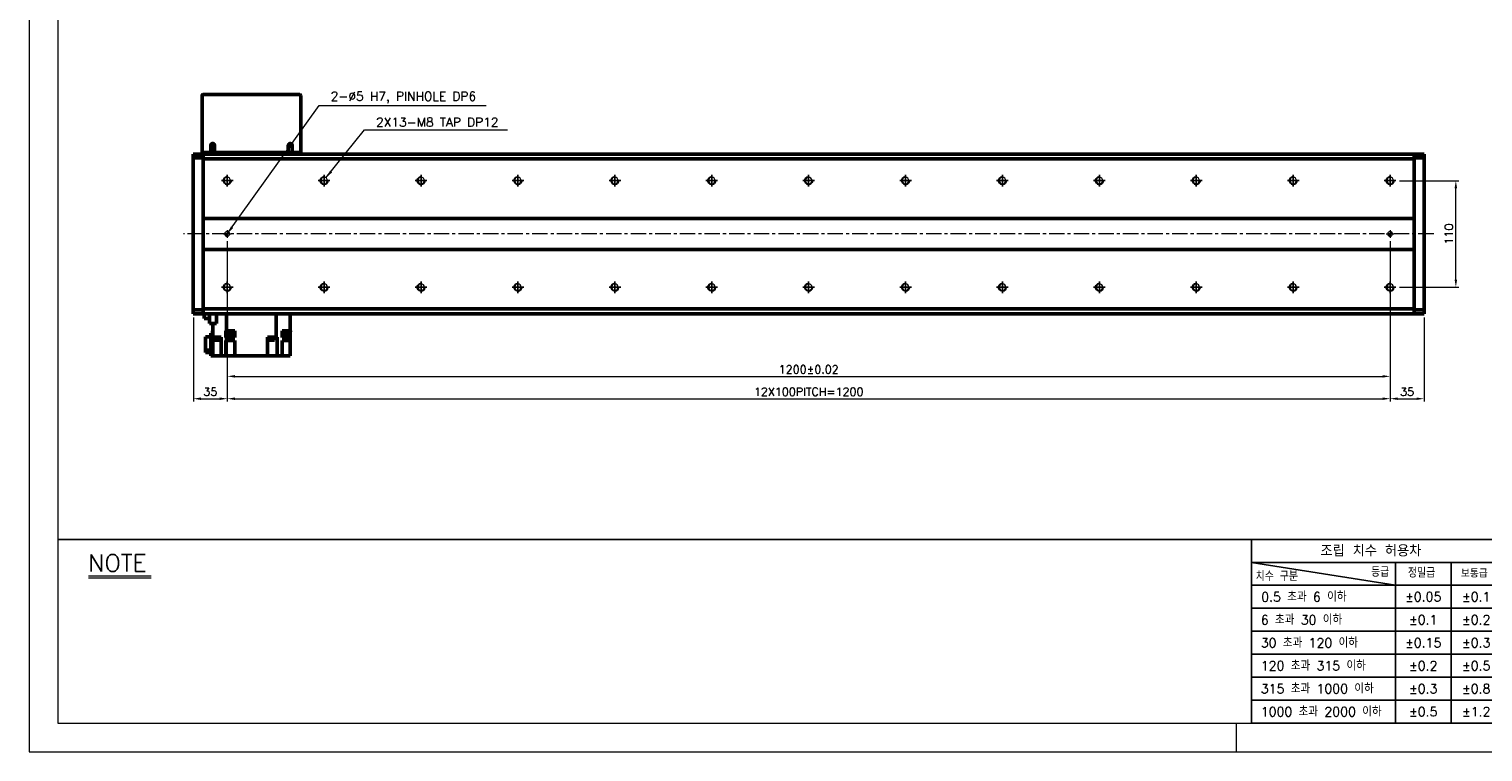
# Model space of a CAD drawing. Header units: millimetres. Extents: x 46547 to 49038, y 6223 to 10291.
# Tile 1 of 5: x 46547 to 48047, y 8529 to 9275. Entities that reach past the tile are written whole.
import ezdxf

# ---------------------------------------------------------------- set-up
doc = ezdxf.new("R2010")
doc.units = ezdxf.units.MM
doc.header["$LTSCALE"] = 0.5
doc.linetypes.add('CENTER', pattern=[50.8, 31.75, -6.35, 6.35, -6.35])
doc.layers.get('0').update_dxf_attribs({"lineweight": 20})
for name, color, linetype, lineweight in [('1', 1, 'CENTER', 13), ('4', 4, 'Continuous', 13), ('외형선(ISO)', 7, 'Continuous', 50)]:
    doc.layers.add(name, color=color, linetype=linetype, lineweight=lineweight)
for name, color, linetype in [('3', 3, 'Continuous'), ('C', 1, 'CENTER'), ('DIM', 4, 'Continuous')]:
    doc.layers.add(name, color=color, linetype=linetype)
doc.styles.add('DSR TEXT', font='romans.shx', dxfattribs={"bigfont": 'whgtxt.shx'})
doc.styles.get("Standard").update_dxf_attribs({"font": 'romans.shx', "bigfont": 'whgtxt.shx'})
doc.dimstyles.new('DSR', dxfattribs={"dimscale": 2, "dimtxt": 3, "dimasz": 3, "dimexe": 0.5, "dimexo": 0.5, "dimgap": 0.5, "dimtad": 1, "dimdsep": 46, "dimtxsty": 'Standard', "dimcen": 2.5, "dimclrd": 4, "dimclre": 4, "dimclrt": 2, "dimadec": 0, "dimazin": 2, "dimtfac": 1, "dimtmove": 0, "dimatfit": 3, "dimfxl": 0, "dimlwd": -1, "dimlwe": -1, "dimarcsym": 0})

# ---------------------------------------------------------------- blocks, each defined once
blk = doc.blocks.new('A$C13F00394')
for p, q in [((-202.34, 25.67), (-191.42, 25.67)), ((-202.34, 25.3), (-191.42, 25.3))]:
    blk.add_line(p, q)
at = {"layer": '3'}
for p, q in [((0, 32), (-207.68, 32)), ((0, 32), (202.32, 32)), ((0, 32), (0, 0)), ((0, 28), (25, 24)), ((43.43, 28), (0, 28)), ((25, 28), (25, 0)), ((34.7, 28), (34.7, 0)), ((43.43, 24), (0, 24)), ((43.43, 20), (0, 20)), ((43.43, 16), (0, 16)), ((0, 12), (129.32, 12)), ((43.43, 8), (0, 8)), ((43.43, 4), (0, 4)), ((0, 0), (202.32, 0))]:
    blk.add_line(p, q, dxfattribs=at)
at = {"color": 0, "style": 'DSR TEXT'}
for s, height, p in [('조립 치수 허용차', 2, (11.97, 29.02)), ('치수 구분', 1.5, (0.69, 24.78)), ('등급', 1.5, (20.77, 25.52)), ('정밀급', 1.5, (27.18, 25.37)), ('보통급', 1.3, (36.41, 25.38)), (' 0.5 초과 6 이하', 1.6, (0.56, 21.19)), (' 6 초과 30 이하', 1.6, (0.49, 17.19)), (' 30 초과 120 이하', 1.6, (0.49, 13.19)), (' 120 초과 315 이하', 1.6, (0.49, 9.19)), (' 315 초과 1000 이하', 1.6, (0.49, 5.19)), (' 1000 초과 2000 이하', 1.6, (0.49, 1.19))]:
    blk.add_text(s, height=height, dxfattribs=at).set_placement(p)
at = {"color": 0, "char_height": 1.6, "attachment_point": 5, "style": 'DSR TEXT'}
for s, insert in [('%%P0.05', (29.85, 22)), ('%%P0.1', (39.07, 22)), ('%%P0.1', (29.85, 18)), ('%%P0.2', (39.07, 18)), ('%%P0.15', (29.85, 14)), ('%%P0.3', (39.07, 14)), ('%%P0.2', (29.85, 10)), ('%%P0.5', (39.07, 10)), ('%%P0.3', (29.85, 6)), ('%%P0.8', (39.07, 6)), ('%%P0.5', (29.85, 2)), ('%%P1.2', (39.07, 2))]:
    blk.add_mtext(s, dxfattribs=dict(at, insert=insert))
at = {"layer": '4', "color": 0, "style": 'DSR TEXT'}
blk.add_text('NOTE', height=3, dxfattribs=at).set_placement((-202.39, 26.38))
blk = doc.blocks.new('A$C1C1952E1')
at = {"color": 1}
blk.add_lwpolyline([(0, 0), (420, 0), (420, 297), (0, 297)], close=True, dxfattribs=at)
at = {"color": 3}
blk.add_lwpolyline([(5, 5), (415, 5), (415, 292), (5, 292)], close=True, dxfattribs=at)
blk = doc.blocks.new('A$C33E56CC6')
h = blk.add_hatch()
h.set_pattern_fill('ANSI31', color=256, style=0)
h.set_pattern_definition([(45, (-7065.45672, -6508.5399), (-0.0883883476, 0.0883883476), [])])
h.paths.add_polyline_path([(4, 6.5, 0.414214), (1.5, 4), (4, 4)])
h.paths.add_polyline_path([(6.5, 4), (4, 4), (4, 1.5, 0.414214)])
blk.add_circle((4, 4), 2.5)
at = {"layer": '1'}
for p, q in [((0, 4), (8, 4)), ((4, 0), (4, 8))]:
    blk.add_line(p, q, dxfattribs=at)
blk = doc.blocks.new('tap8')
blk.add_circle((0, 0), 3.4)
at = {"layer": 'C', "color": 1, "linetype": 'CENTER'}
for p, q in [((-6, 0), (6, 0)), ((0, -6), (0, 6))]:
    blk.add_line(p, q, dxfattribs=at)
at = {"layer": 'DIM', "color": 3}
blk.add_arc((0, 0), 4, 263.8455, 189.4314, dxfattribs=at)
blk = doc.blocks.new('*D82')
at = {"color": 1, "linetype": 'ByBlock'}
for p, q in [((47960.8, 9118.8), (48022, 9118.8)), ((48019, 9016.6), (48019, 9111)), ((47960.8, 9008.8), (48022, 9008.8))]:
    blk.add_line(p, q, dxfattribs=at)
at = {"color": 1}
for points in [[(48017.7, 9111), (48020.3, 9111), (48019, 9118.8)], [(48017.7, 9016.6), (48020.3, 9016.6), (48019, 9008.8)]]:
    blk.add_solid(points, dxfattribs=at)
at = {"layer": 'Defpoints', "color": 0}
for p in [(47957.2, 9118.8), (48019, 9118.8), (47957.2, 9008.8)]:
    blk.add_point(p, dxfattribs=at)
at = {"color": 3, "insert": (48011.8, 9063.8), "char_height": 8.4, "attachment_point": 5, "rotation": 90, "style": 'DSR TEXT'}
blk.add_mtext('110', dxfattribs=at)
blk = doc.blocks.new('*D83')
at = {"color": 1, "linetype": 'ByBlock'}
for p, q in [((46751.2, 8999.2), (46751.2, 8890.7)), ((46716.2, 8977.7), (46716.2, 8890.7)), ((46724, 8893.7), (46743.4, 8893.7))]:
    blk.add_line(p, q, dxfattribs=at)
at = {"color": 1}
for points in [[(46724, 8895), (46724, 8892.4), (46716.2, 8893.7)], [(46743.4, 8895), (46743.4, 8892.4), (46751.2, 8893.7)]]:
    blk.add_solid(points, dxfattribs=at)
at = {"layer": 'Defpoints', "color": 0}
for p in [(46751.2, 9002.8), (46716.2, 8981.3), (46751.2, 8893.7)]:
    blk.add_point(p, dxfattribs=at)
at = {"color": 3, "insert": (46733.7, 8900.9), "char_height": 8.4, "attachment_point": 5, "style": 'DSR TEXT'}
blk.add_mtext('35', dxfattribs=at)
blk = doc.blocks.new('*D84')
at = {"color": 1, "linetype": 'ByBlock'}
for p, q in [((46751.2, 8999.2), (46751.2, 8890.7)), ((47951.2, 8999.2), (47951.2, 8890.7)), ((46759, 8893.7), (47943.4, 8893.7))]:
    blk.add_line(p, q, dxfattribs=at)
at = {"color": 1}
for points in [[(46759, 8895), (46759, 8892.4), (46751.2, 8893.7)], [(47943.4, 8895), (47943.4, 8892.4), (47951.2, 8893.7)]]:
    blk.add_solid(points, dxfattribs=at)
at = {"layer": 'Defpoints', "color": 0}
for p in [(46751.2, 9002.8), (47951.2, 9002.8), (47951.2, 8893.7)]:
    blk.add_point(p, dxfattribs=at)
at = {"color": 3, "insert": (47351.2, 8900.9), "char_height": 8.4, "attachment_point": 5, "style": 'DSR TEXT'}
blk.add_mtext('12X100PITCH=1200', dxfattribs=at)
blk = doc.blocks.new('*D85')
at = {"color": 1, "linetype": 'ByBlock'}
for p, q in [((47951.2, 8999.2), (47951.2, 8890.7)), ((47986.2, 8977.7), (47986.2, 8890.7)), ((47959, 8893.7), (47978.4, 8893.7))]:
    blk.add_line(p, q, dxfattribs=at)
at = {"color": 1}
for points in [[(47959, 8895), (47959, 8892.4), (47951.2, 8893.7)], [(47978.4, 8895), (47978.4, 8892.4), (47986.2, 8893.7)]]:
    blk.add_solid(points, dxfattribs=at)
at = {"layer": 'Defpoints', "color": 0}
for p in [(47951.2, 9002.8), (47986.2, 8981.3), (47986.2, 8893.7)]:
    blk.add_point(p, dxfattribs=at)
at = {"color": 3, "insert": (47968.7, 8900.9), "char_height": 8.4, "attachment_point": 5, "style": 'DSR TEXT'}
blk.add_mtext('35', dxfattribs=at)
blk = doc.blocks.new('*D86')
at = {"color": 1, "linetype": 'ByBlock'}
for p, q in [((46751.2, 9056.2), (46751.2, 8913.8)), ((47951.2, 9056.2), (47951.2, 8913.8)), ((46759, 8916.8), (47943.4, 8916.8))]:
    blk.add_line(p, q, dxfattribs=at)
at = {"color": 1}
for points in [[(46759, 8918.1), (46759, 8915.5), (46751.2, 8916.8)], [(47943.4, 8918.1), (47943.4, 8915.5), (47951.2, 8916.8)]]:
    blk.add_solid(points, dxfattribs=at)
at = {"layer": 'Defpoints', "color": 0}
for p in [(46751.2, 9059.8), (47951.2, 9059.8), (47951.2, 8916.8)]:
    blk.add_point(p, dxfattribs=at)
at = {"color": 3, "insert": (47351.2, 8924), "char_height": 8.4, "attachment_point": 5, "style": 'DSR TEXT'}
blk.add_mtext('1200%%P0.02', dxfattribs=at)

msp = doc.modelspace()

# ---------------------------------------------------------------- linework, layer by layer
at = {"color": 1}
msp.add_line((47792.37032, 8558.65502), (47792.37032, 8528.99552), dxfattribs=at)
at = {"layer": '1'}
msp.add_line((47996.15234, 9063.84756), (46706.15234, 9063.84756), dxfattribs=at)
at = {"layer": '3'}
msp.add_line((47808.28287, 8558.65502), (49008.40982, 8558.65502), dxfattribs=at)
at = {"layer": '외형선(ISO)'}
for p, q in [((46725.15234, 9147.84756), (46725.15234, 9206.84756)), ((46726.15234, 9207.84756), (46826.15234, 9207.84756)), ((46827.15234, 9206.84756), (46827.15234, 9147.84756)), ((46734.15234, 9155.34756), (46734.15234, 9147.84756)), ((46738.15234, 9147.84756), (46738.15234, 9155.34756)), ((46814.15234, 9155.34756), (46814.15234, 9147.84756)), ((46818.15234, 9147.84756), (46818.15234, 9155.34756)), ((46716.15234, 9145.46889), (46716.15234, 9146.34757)), ((46726.15234, 9146.34757), (46716.15234, 9146.34757)), ((46716.15234, 9145.46889), (46716.15234, 9142.34757)), ((46726.15234, 9142.34757), (46716.15234, 9142.34757)), ((46716.15234, 9142.34757), (46716.15234, 8985.34757)), ((46725.15234, 9147.84756), (46726.15234, 9147.84756)), ((46726.15234, 9147.84756), (46726.15234, 9146.34757)), ((46726.15234, 9147.84756), (46734.15234, 9147.84756)), ((46726.15234, 9146.34757), (46726.15234, 9145.46889)), ((46726.15234, 9145.46889), (46726.15234, 9146.34756)), ((46726.15234, 9146.34756), (47976.15234, 9146.34756)), ((46726.15234, 9145.46889), (46726.15234, 9141.34756)), ((46726.15234, 9142.34757), (46726.15234, 9145.46889)), ((46726.15234, 9141.34756), (46726.15234, 9079.84756)), ((47976.15234, 9141.34756), (46726.15234, 9141.34756)), ((46734.15234, 9147.84756), (46738.15234, 9147.84756)), ((46738.15234, 9147.84756), (46814.15234, 9147.84756)), ((46814.15234, 9147.84756), (46818.15234, 9147.84756)), ((46818.15234, 9147.84756), (46826.15234, 9147.84756)), ((46826.15234, 9147.84756), (46826.15234, 9146.34756)), ((46826.15234, 9147.84756), (46827.15234, 9147.84756)), ((47976.15234, 9146.34756), (47976.15234, 9145.46889)), ((47976.15234, 9146.34756), (47986.15234, 9146.34756)), ((47976.15234, 9145.46889), (47976.15234, 9146.34756)), ((47976.15234, 9141.34756), (47976.15234, 9145.46889)), ((47976.15234, 9145.46889), (47976.15234, 9142.34756)), ((47986.15234, 9142.34756), (47976.15234, 9142.34756)), ((47976.15234, 9079.84756), (47976.15234, 9141.34756)), ((47986.15234, 9146.34756), (47986.15234, 9145.46889)), ((47986.15234, 9142.34756), (47986.15234, 9145.46889)), ((47986.15234, 8985.34756), (47986.15234, 9142.34756)), ((46726.15234, 9079.84756), (46726.15234, 9078.99401)), ((46726.15234, 9079.84756), (47976.15234, 9079.84756)), ((46726.15234, 9078.99401), (46726.15234, 9078.64046)), ((46726.15234, 9078.64046), (46726.15234, 9049.05467)), ((46726.15234, 9049.05467), (46726.15234, 9078.64046)), ((47976.15234, 9078.99401), (47976.15234, 9079.84756)), ((47976.15234, 9078.64046), (47976.15234, 9078.99401)), ((47976.15234, 9049.05467), (47976.15234, 9078.64046)), ((47976.15234, 9078.64046), (47976.15234, 9049.05467)), ((46726.15234, 9049.05467), (46726.15234, 9048.70112)), ((46726.15234, 9048.70112), (46726.15234, 9047.84756)), ((46726.15234, 9047.84756), (46726.15234, 8986.34756)), ((47976.15234, 9047.84756), (46726.15234, 9047.84756)), ((47976.15234, 9048.70112), (47976.15234, 9049.05467)), ((47976.15234, 9047.84756), (47976.15234, 9048.70112)), ((47976.15234, 8986.34756), (47976.15234, 9047.84756)), ((46716.15234, 8985.34757), (46726.15234, 8985.34757)), ((46716.15234, 8985.34757), (46716.15234, 8982.22625)), ((46716.15234, 8981.34757), (46716.15234, 8982.22625)), ((46726.15234, 8981.34757), (46716.15234, 8981.34757)), ((46726.15234, 8986.34756), (46726.15234, 8982.22624)), ((46726.15234, 8986.34756), (47976.15234, 8986.34756)), ((46726.15234, 8982.22625), (46726.15234, 8985.34757)), ((46726.15234, 8982.22625), (46726.15234, 8981.34757)), ((46726.15234, 8981.34756), (46726.15234, 8982.22624)), ((46726.15234, 8981.34756), (47976.15234, 8981.34756)), ((46727.35234, 8976.52256), (46727.35234, 8981.34756)), ((46727.35234, 8976.52256), (46732.75234, 8976.52256)), ((46732.75234, 8981.34756), (46732.75234, 8971.19756)), ((46740.18089, 8971.19756), (46740.18089, 8981.34756)), ((46750.48615, 8963.84756), (46750.48615, 8981.34756)), ((46801.81852, 8981.34756), (46801.81852, 8957.34756)), ((46816.15234, 8981.34756), (46816.15234, 8963.84756)), ((47976.15234, 8982.22624), (47976.15234, 8986.34756)), ((47976.15234, 8985.34756), (47986.15234, 8985.34756)), ((47976.15234, 8985.34756), (47976.15234, 8982.22624)), ((47976.15234, 8982.22624), (47976.15234, 8981.34756)), ((47976.15234, 8981.34756), (47976.15234, 8982.22624)), ((47976.15234, 8981.34756), (47986.15234, 8981.34756)), ((47986.15234, 8982.22624), (47986.15234, 8985.34756)), ((47986.15234, 8982.22624), (47986.15234, 8981.34756)), ((46728.65234, 8943.8575), (46728.65234, 8957.75315)), ((46728.65234, 8957.75315), (46734.15234, 8957.75315)), ((46732.75234, 8971.19756), (46740.18089, 8971.19756)), ((46734.15234, 8937.84756), (46734.15234, 8961.34756)), ((46734.15234, 8961.34756), (46736.15234, 8961.34756)), ((46736.15234, 8963.84756), (46735.93244, 8963.84756)), ((46735.93244, 8963.84756), (46735.93244, 8962.84756)), ((46735.93244, 8962.84756), (46736.15234, 8962.84756)), ((46736.15234, 8971.19756), (46736.15234, 8957.34756)), ((46736.15234, 8937.84756), (46736.15234, 8957.34756)), ((46736.15234, 8957.34756), (46744.70849, 8957.34756)), ((46737.5914, 8956.84756), (46737.5914, 8957.34756)), ((46737.5914, 8956.84756), (46743.5914, 8956.84756)), ((46737.6414, 8956.14756), (46737.6414, 8956.84756)), ((46743.5414, 8956.14756), (46743.5414, 8956.84756)), ((46743.5914, 8956.84756), (46743.5914, 8957.34756)), ((46745.05234, 8957.34756), (46744.70849, 8957.34756)), ((46745.05234, 8937.84756), (46745.05234, 8957.34756)), ((46749.8277, 8963.84756), (46750.48615, 8963.84756)), ((46749.8277, 8961.84756), (46749.8277, 8963.84756)), ((46749.83039, 8961.84756), (46749.8277, 8961.84756)), ((46749.83039, 8956.84756), (46749.83039, 8961.84756)), ((46750.94172, 8961.84756), (46749.83039, 8961.84756)), ((46750.48615, 8956.84756), (46749.83039, 8956.84756)), ((46750.48615, 8963.84756), (46753.16779, 8963.84756)), ((46750.48615, 8956.84756), (46750.48615, 8953.84756)), ((46758.95234, 8956.84756), (46750.48615, 8956.84756)), ((46750.64172, 8963.84756), (46750.64172, 8962.84756)), ((46750.64172, 8962.84756), (46758.24172, 8962.84756)), ((46750.94172, 8962.84756), (46750.94172, 8960.24756)), ((46750.94172, 8960.24756), (46757.94172, 8960.24756)), ((46755.71564, 8963.84756), (46753.16779, 8963.84756)), ((46755.71564, 8963.84756), (46758.95376, 8963.84756)), ((46757.94172, 8962.84756), (46757.94172, 8960.24756)), ((46757.94172, 8961.84756), (46758.95234, 8961.84756)), ((46758.24172, 8963.84756), (46758.24172, 8962.84756)), ((46758.95234, 8956.84756), (46758.95234, 8961.84756)), ((46758.95376, 8961.84756), (46758.95234, 8961.84756)), ((46758.95376, 8961.84756), (46758.95376, 8963.84756)), ((46801.81852, 8957.34756), (46792.85234, 8957.34756)), ((46792.85234, 8957.34756), (46792.85234, 8937.84756)), ((46794.35091, 8956.84756), (46794.35091, 8957.34756)), ((46794.35091, 8956.84756), (46800.35091, 8956.84756)), ((46794.40091, 8956.14756), (46794.40091, 8956.84756)), ((46800.30091, 8956.14756), (46800.30091, 8956.84756)), ((46800.35091, 8956.84756), (46800.35091, 8957.34756)), ((46801.81852, 8957.34756), (46802.48501, 8957.34756)), ((46802.51945, 8957.34756), (46802.48501, 8957.34756)), ((46802.51945, 8957.34756), (46802.51945, 8937.84756)), ((46807.71328, 8963.84756), (46816.15234, 8963.84756)), ((46807.71328, 8963.84756), (46807.71328, 8961.84756)), ((46807.75234, 8961.84756), (46807.71328, 8961.84756)), ((46807.75234, 8961.84756), (46807.75234, 8956.84756)), ((46807.75234, 8961.84756), (46809.07224, 8961.84756)), ((46816.15234, 8956.84756), (46807.75234, 8956.84756)), ((46808.77224, 8963.84756), (46808.77224, 8962.84756)), ((46808.77224, 8962.84756), (46816.37224, 8962.84756)), ((46809.07224, 8962.84756), (46809.07224, 8960.24756)), ((46809.07224, 8960.24756), (46816.07224, 8960.24756)), ((46816.07224, 8962.84756), (46816.07224, 8960.24756)), ((46816.15234, 8961.84756), (46816.07224, 8961.84756)), ((46816.37224, 8963.84756), (46816.15234, 8963.84756)), ((46816.15234, 8961.84756), (46816.15234, 8962.84756)), ((46816.15234, 8961.84756), (46816.15234, 8956.84756)), ((46816.15234, 8956.84756), (46816.15234, 8953.84756)), ((46816.37224, 8963.84756), (46816.37224, 8962.84756)), ((46728.65234, 8941.54198), (46728.65234, 8943.8575)), ((46728.65234, 8943.8575), (46734.15234, 8943.8575)), ((46737.6414, 8956.14756), (46743.5414, 8956.14756)), ((46737.8414, 8954.14756), (46737.8414, 8956.14756)), ((46737.8414, 8954.14756), (46743.3414, 8954.14756)), ((46743.3414, 8954.14756), (46743.3414, 8956.14756)), ((46749.83039, 8953.84756), (46750.48615, 8953.84756)), ((46749.83039, 8953.84756), (46749.83039, 8937.84756)), ((46750.48615, 8953.84756), (46758.95234, 8953.84756)), ((46758.95234, 8953.84756), (46758.95234, 8937.84756)), ((46794.40091, 8956.14756), (46800.30091, 8956.14756)), ((46794.60091, 8954.14756), (46794.60091, 8956.14756)), ((46794.60091, 8954.14756), (46800.10091, 8954.14756)), ((46800.10091, 8954.14756), (46800.10091, 8956.14756)), ((46807.75234, 8953.84756), (46816.15234, 8953.84756)), ((46807.75234, 8953.84756), (46807.75234, 8937.84756)), ((46816.15234, 8937.84756), (46816.15234, 8953.84756)), ((46734.15234, 8941.54198), (46728.65234, 8941.54198)), ((46734.15234, 8937.84756), (46736.15234, 8937.84756)), ((46740.55234, 8937.84756), (46736.15234, 8937.84756)), ((46745.05234, 8937.84756), (46740.55234, 8937.84756)), ((46749.81967, 8937.84756), (46745.05234, 8937.84756)), ((46749.81967, 8937.84756), (46749.83039, 8937.84756)), ((46749.83039, 8937.84756), (46754.95234, 8937.84756)), ((46758.95234, 8937.84756), (46754.95234, 8937.84756)), ((46758.95234, 8937.84756), (46792.85234, 8937.84756)), ((46797.35234, 8937.84756), (46792.85234, 8937.84756)), ((46797.35234, 8937.84756), (46802.51945, 8937.84756)), ((46807.59618, 8937.84756), (46802.51945, 8937.84756)), ((46807.59618, 8937.84756), (46807.75234, 8937.84756)), ((46811.75234, 8937.84756), (46807.75234, 8937.84756)), ((46811.75234, 8937.84756), (46816.15234, 8937.84756))]:
    msp.add_line(p, q, dxfattribs=at)
for centre in [(46736.15234, 9155.34756), (46816.15234, 9155.34756)]:
    msp.add_circle(centre, 1.2295, dxfattribs=at)
for centre, radius, start, end in [((46726.15234, 9206.84756), 1, 90, 180), ((46826.15234, 9206.84756), 1, 0, 90), ((46736.15234, 9155.34756), 2, 0, 180), ((46816.15234, 9155.34756), 2, 0, 180)]:
    msp.add_arc(centre, radius, start, end, dxfattribs=at)

# ---------------------------------------------------------------- block references
at = {"xscale": 5.931900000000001, "yscale": 5.931900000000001, "zscale": 5.931900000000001}
for name, p in [('A$C1C1952E1', (46546.67132, 8528.99552)), ('A$C13F00394', (47808.28288, 8558.65502))]:
    msp.add_blockref(name, p, dxfattribs=at)
at = {"xscale": -1}
for name, p, rotation in [('tap8', (46751.15234, 9118.84756), 90), ('tap8', (46851.15234, 9118.84756), 90), ('tap8', (46951.15234, 9118.84756), 90), ('tap8', (47051.15234, 9118.84756), 90), ('tap8', (47151.15234, 9118.84756), 90), ('tap8', (47251.15234, 9118.84756), 90), ('tap8', (47351.15234, 9118.84756), 90), ('tap8', (47451.15234, 9118.84756), 90), ('tap8', (47551.15234, 9118.84756), 90), ('tap8', (47651.15234, 9118.84756), 90), ('tap8', (47751.15234, 9118.84756), 90), ('tap8', (47851.15234, 9118.84756), 90), ('tap8', (47951.15234, 9118.84756), 90), ('A$C33E56CC6', (46747.15233, 9067.84756), 180), ('A$C33E56CC6', (47947.15233, 9067.84756), 180), ('tap8', (46751.15234, 9008.84756), 90), ('tap8', (46851.15234, 9008.84756), 90), ('tap8', (46951.15234, 9008.84756), 90), ('tap8', (47051.15234, 9008.84756), 90), ('tap8', (47151.15234, 9008.84756), 90), ('tap8', (47251.15234, 9008.84756), 90), ('tap8', (47351.15234, 9008.84756), 90), ('tap8', (47451.15234, 9008.84756), 90), ('tap8', (47551.15234, 9008.84756), 90), ('tap8', (47651.15234, 9008.84756), 90), ('tap8', (47751.15234, 9008.84756), 90), ('tap8', (47851.15234, 9008.84756), 90), ('tap8', (47951.15234, 9008.84756), 90)]:
    msp.add_blockref(name, p, dxfattribs=dict(at, rotation=rotation))

# ---------------------------------------------------------------- texts
at = {"color": 3, "char_height": 9.24, "attachment_point": 1, "style": 'DSR TEXT'}
for s, insert in [('2-%%C5 H7, PINHOLE DP6', (46857.93099, 9210.64412)), ('2X13-M8 TAP DP12', (46904.76964, 9183.86948))]:
    msp.add_mtext(s, dxfattribs=dict(at, insert=insert))

# ---------------------------------------------------------------- dimensions: what is measured, and where the dimension line sits
dim = msp.add_linear_dim(base=(48019.02754, 9118.84756), p1=(47957.19931, 9008.84756), p2=(47957.19931, 9118.84756), angle=270, dimstyle='DSR', override={"dimscale": 3, "dimtxt": 2.8, "dimasz": 2.600136, "dimexe": 1, "dimexo": 1.2, "dimgap": 1, "dimdec": 4, "dimtxsty": 'DSR TEXT', "dimclrd": 1, "dimclre": 1, "dimclrt": 3, "dimtdec": 4, "dimtix": 1})
dim.commit()
dim.dimension.update_dxf_attribs({"geometry": '*D82', "text_midpoint": (48011.82754, 9063.84756)})
for base, p1, p2, text, picture, middle in [((47951.15234, 8916.81257), (46751.15234, 9059.84756), (47951.15234, 9059.84756), '<>%%P0.02', '*D86', (47351.15234, 8924.01257)), ((47951.15234, 8893.68663), (46751.15234, 9002.80059), (47951.15234, 9002.80059), '12X100PITCH=<>', '*D84', (47351.15234, 8900.88663))]:
    dim = msp.add_linear_dim(base=base, p1=p1, p2=p2, text=text, dimstyle='DSR', override={"dimscale": 3, "dimtxt": 2.8, "dimasz": 2.600136, "dimexe": 1, "dimexo": 1.2, "dimgap": 1, "dimdec": 4, "dimtxsty": 'DSR TEXT', "dimclrd": 1, "dimclre": 1, "dimclrt": 3, "dimtdec": 4, "dimtix": 1})
    dim.commit()
    dim.dimension.update_dxf_attribs({"geometry": picture, "text_midpoint": middle})
for base, p1, p2, picture, middle in [((46751.15234, 8893.68663), (46716.15234, 8981.34757), (46751.15234, 9002.80059), '*D83', (46733.65234, 8900.88663)), ((47986.15234, 8893.68663), (47951.15234, 9002.80059), (47986.15234, 8981.34756), '*D85', (47968.65234, 8900.88663))]:
    dim = msp.add_linear_dim(base=base, p1=p1, p2=p2, dimstyle='DSR', override={"dimscale": 3, "dimtxt": 2.8, "dimasz": 2.600136, "dimexe": 1, "dimexo": 1.2, "dimgap": 1, "dimdec": 4, "dimtxsty": 'DSR TEXT', "dimclrd": 1, "dimclre": 1, "dimclrt": 3, "dimtdec": 4, "dimtix": 1})
    dim.commit()
    dim.dimension.update_dxf_attribs({"geometry": picture, "text_midpoint": middle})

# ---------------------------------------------------------------- leaders
at = {"annotation_type": 0, "has_hookline": 1, "hookline_direction": 0}
for points, text_width in [([(46751.15234, 9063.84756), (46846.05055, 9196.34412), (46854.63099, 9196.34412)], 160.4625), ([(46853.017, 9121.69063), (46892.88919, 9171.32948), (46901.46964, 9171.32948)], 135.575)]:
    msp.add_leader(points, dimstyle='DSR', override={"dimscale": 3.3, "dimtxt": 2.8, "dimasz": 2.600136, "dimexe": 1, "dimexo": 1.2, "dimgap": 1, "dimdec": 4, "dimtxsty": 'DSR TEXT', "dimclrd": 1, "dimclre": 1, "dimclrt": 3, "dimtdec": 4, "dimtix": 1}, dxfattribs=dict(at, text_width=text_width))

doc.saveas('drawing.dxf')
